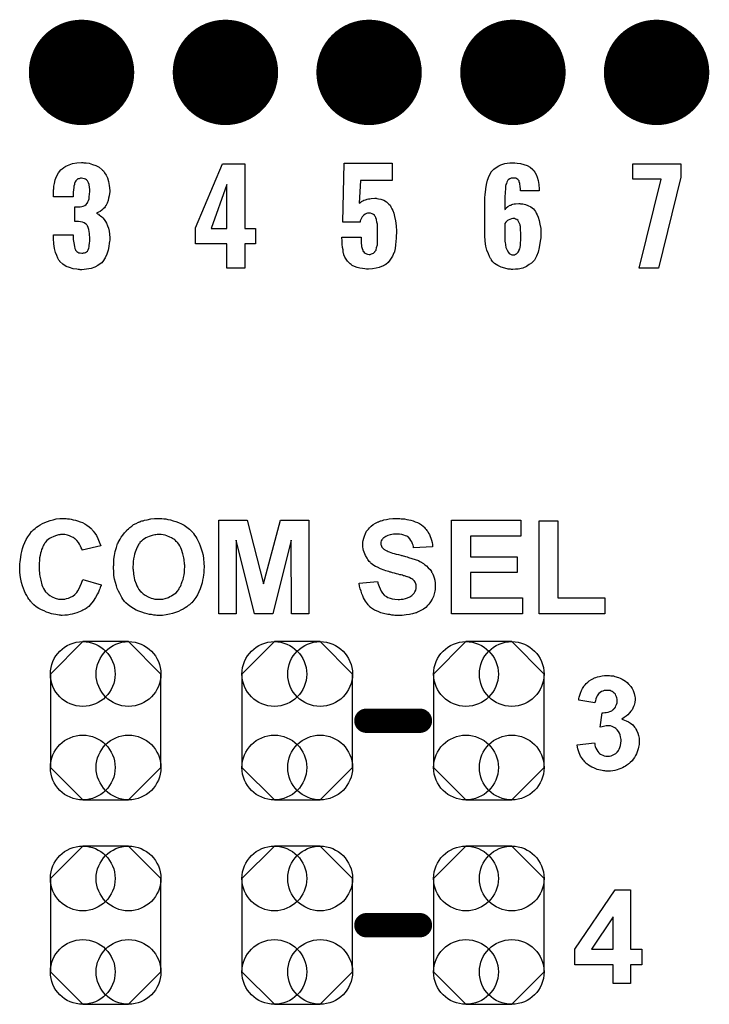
# Model space of a CAD drawing. Extents: x -0.52 to 0.5, y -1.13 to 1.12.
# Tile 8 of 15: x -0.11 to 0.17, y -0.45 to -0.04. Entities that reach past the tile are written whole.
import ezdxf

# ---------------------------------------------------------------- set-up
doc = ezdxf.new("R2010")
doc.units = 0
doc.layers.get('0').update_dxf_attribs({"linetype": 'CONTINUOUS'})
doc.layers.add('gto', color=2, linetype='CONTINUOUS')
doc.layers.add('gts', color=1, linetype='CONTINUOUS')

# ---------------------------------------------------------------- blocks, each defined once
blk = doc.blocks.new('D22')
at = {"const_width": 0.005}
blk.add_lwpolyline([(-0.0025, 0, 1), (0.0025, 0, 1)], format="xyb", close=True, dxfattribs=at)
blk = doc.blocks.new('D83')
blk.add_lwpolyline([(-0.0227, 0.0192), (-0.0227, -0.0192), (-0.0094, -0.0325), (0.0094, -0.0325), (0.0227, -0.0192), (0.0227, 0.0192), (0.0094, 0.0325), (-0.0094, 0.0325)], close=True)
for centre in [(-0.0094, 0.0192), (0.0094, 0.0192), (-0.0094, -0.0192), (0.0094, -0.0192)]:
    blk.add_circle(centre, 0.0133)
blk = doc.blocks.new('D64')
at = {"const_width": 0.02165}
blk.add_lwpolyline([(-0.010825, 0, 1), (0.010825, 0, 1)], format="xyb", close=True, dxfattribs=at)

msp = doc.modelspace()

# ---------------------------------------------------------------- linework, layer by layer
at = {"layer": 'gto', "color": 2}
for points in [[(-0.0877, -0.1037), (-0.0867, -0.1038), (-0.0855, -0.1039), (-0.0841, -0.1044), (-0.0827, -0.1049), (-0.0814, -0.1056), (-0.0801, -0.1066), (-0.08, -0.1068), (-0.0796, -0.1071), (-0.0791, -0.1079), (-0.0785, -0.1088), (-0.078, -0.1099), (-0.0775, -0.1114), (-0.0772, -0.1131), (-0.077, -0.1151), (-0.077, -0.1153), (-0.077, -0.1157), (-0.0771, -0.1164), (-0.0772, -0.1173), (-0.0775, -0.1183), (-0.0777, -0.1193), (-0.0781, -0.1204), (-0.0786, -0.1214), (-0.0787, -0.1214), (-0.0789, -0.1218), (-0.0792, -0.1222), (-0.0797, -0.1227), (-0.0802, -0.1232), (-0.0809, -0.1237), (-0.0817, -0.1241), (-0.0825, -0.1244), (-0.0825, -0.1244), (-0.0823, -0.1245), (-0.082, -0.1247), (-0.0817, -0.1249), (-0.0813, -0.1252), (-0.0808, -0.1255), (-0.0803, -0.1259), (-0.0798, -0.1264), (-0.0793, -0.1271), (-0.0788, -0.1278), (-0.0783, -0.1286), (-0.0779, -0.1296), (-0.0775, -0.1306), (-0.0773, -0.1318), (-0.0771, -0.1331), (-0.077, -0.1346), (-0.077, -0.1347), (-0.077, -0.1348), (-0.077, -0.1352), (-0.077, -0.1356), (-0.0771, -0.1361), (-0.0772, -0.1368), (-0.0774, -0.1381), (-0.0777, -0.1397), (-0.0782, -0.1413), (-0.0789, -0.1428), (-0.0798, -0.1443), (-0.08, -0.1444), (-0.0803, -0.1448), (-0.081, -0.1453), (-0.0819, -0.1459), (-0.0831, -0.1466), (-0.0846, -0.1472), (-0.0865, -0.1475), (-0.0885, -0.1477), (-0.0891, -0.1477), (-0.0895, -0.1476), (-0.09, -0.1476), (-0.0906, -0.1475), (-0.092, -0.1473), (-0.0935, -0.1468), (-0.0949, -0.1463), (-0.0963, -0.1454), (-0.0975, -0.1443), (-0.0975, -0.1442), (-0.0979, -0.1438), (-0.0983, -0.1429), (-0.0988, -0.1419), (-0.0993, -0.1406), (-0.0997, -0.1389), (-0.1, -0.137), (-0.1001, -0.1348), (-0.1001, -0.1333), (-0.092, -0.1333), (-0.092, -0.1348), (-0.092, -0.1349), (-0.092, -0.1353), (-0.0919, -0.1359), (-0.0918, -0.1366), (-0.0915, -0.1382), (-0.0914, -0.1389), (-0.0911, -0.1395), (-0.0911, -0.1396), (-0.091, -0.1398), (-0.0908, -0.1399), (-0.0905, -0.1402), (-0.0901, -0.1405), (-0.0897, -0.1407), (-0.0891, -0.1408), (-0.0885, -0.1409), (-0.0881, -0.1409), (-0.0878, -0.1408), (-0.0874, -0.1408), (-0.087, -0.1406), (-0.0865, -0.1403), (-0.0861, -0.14), (-0.0859, -0.1395), (-0.0859, -0.1394), (-0.0858, -0.1393), (-0.0856, -0.1388), (-0.0855, -0.1383), (-0.0854, -0.1377), (-0.0853, -0.1368), (-0.0852, -0.1359), (-0.0852, -0.1348), (-0.0852, -0.1346), (-0.0852, -0.1342), (-0.0853, -0.1336), (-0.0853, -0.1328), (-0.0856, -0.1311), (-0.0859, -0.1303), (-0.0862, -0.1296), (-0.0863, -0.1295), (-0.0864, -0.1293), (-0.0866, -0.1291), (-0.087, -0.1288), (-0.0875, -0.1284), (-0.0882, -0.1282), (-0.089, -0.128), (-0.0899, -0.1279), (-0.09, -0.1279), (-0.0901, -0.1278), (-0.0914, -0.1278), (-0.0914, -0.1219), (-0.0896, -0.1219), (-0.0891, -0.1218), (-0.0885, -0.1217), (-0.0879, -0.1215), (-0.0873, -0.1213), (-0.0867, -0.1209), (-0.0863, -0.1204), (-0.0862, -0.1204), (-0.0861, -0.1202), (-0.086, -0.1198), (-0.0857, -0.1193), (-0.0855, -0.1186), (-0.0854, -0.1177), (-0.0853, -0.1167), (-0.0852, -0.1155), (-0.0852, -0.1154), (-0.0852, -0.1151), (-0.0852, -0.1146), (-0.0853, -0.1139), (-0.0855, -0.1126), (-0.0857, -0.112), (-0.086, -0.1114), (-0.086, -0.1114), (-0.0861, -0.1112), (-0.0863, -0.111), (-0.0865, -0.1108), (-0.087, -0.1105), (-0.0874, -0.1103), (-0.088, -0.1102), (-0.0886, -0.1101), (-0.089, -0.1101), (-0.0893, -0.1102), (-0.0896, -0.1103), (-0.0901, -0.1104), (-0.0905, -0.1108), (-0.0909, -0.1111), (-0.0912, -0.1116), (-0.0912, -0.1117), (-0.0913, -0.1119), (-0.0915, -0.1122), (-0.0915, -0.1127), (-0.0917, -0.1133), (-0.0918, -0.1139), (-0.0919, -0.1148), (-0.092, -0.1158), (-0.092, -0.1177), (-0.1001, -0.1177), (-0.1001, -0.1154), (-0.1001, -0.1153), (-0.1001, -0.1151), (-0.1001, -0.1149), (-0.1, -0.1144), (-0.1, -0.1139), (-0.1, -0.1134), (-0.0997, -0.1122), (-0.0994, -0.1108), (-0.0989, -0.1094), (-0.0981, -0.1079), (-0.0971, -0.1067), (-0.097, -0.1065), (-0.0965, -0.1062), (-0.0959, -0.1057), (-0.095, -0.1051), (-0.0937, -0.1046), (-0.0923, -0.1041), (-0.0905, -0.1038), (-0.0886, -0.1036), (-0.0881, -0.1036), (-0.0877, -0.1037)], [(-0.0215, -0.1307), (-0.0172, -0.1307), (-0.0172, -0.137), (-0.0215, -0.137), (-0.0215, -0.147), (-0.0289, -0.147), (-0.0289, -0.137), (-0.0418, -0.137), (-0.0418, -0.1305), (-0.0307, -0.1042), (-0.0215, -0.1042), (-0.0215, -0.1307)], [(0.039, -0.111), (0.026, -0.111), (0.0255, -0.1203), (0.0255, -0.1203), (0.0255, -0.1204), (0.0255, -0.1203), (0.0257, -0.1202), (0.0261, -0.1199), (0.0264, -0.1196), (0.0269, -0.1194), (0.0274, -0.1191), (0.028, -0.1189), (0.0281, -0.1189), (0.0284, -0.1188), (0.0287, -0.1187), (0.0292, -0.1186), (0.0298, -0.1185), (0.0304, -0.1184), (0.0319, -0.1183), (0.0324, -0.1183), (0.0327, -0.1184), (0.0334, -0.1185), (0.0344, -0.1187), (0.0355, -0.1191), (0.0366, -0.1198), (0.0376, -0.1207), (0.0381, -0.1212), (0.0385, -0.1219), (0.0386, -0.1221), (0.0389, -0.1226), (0.0393, -0.1233), (0.0397, -0.1245), (0.04, -0.1258), (0.0404, -0.1276), (0.0407, -0.1296), (0.0408, -0.1318), (0.0408, -0.1319), (0.0408, -0.1321), (0.0408, -0.1323), (0.0408, -0.1326), (0.0407, -0.1336), (0.0407, -0.1347), (0.0405, -0.1361), (0.0404, -0.1375), (0.0402, -0.1389), (0.0399, -0.1402), (0.0399, -0.1404), (0.0397, -0.1408), (0.0394, -0.1414), (0.0391, -0.1421), (0.0386, -0.143), (0.038, -0.1438), (0.0373, -0.1447), (0.0364, -0.1455), (0.0364, -0.1456), (0.0359, -0.1458), (0.0354, -0.1461), (0.0346, -0.1464), (0.0336, -0.1468), (0.0324, -0.147), (0.0309, -0.1473), (0.0293, -0.1474), (0.0285, -0.1474), (0.0278, -0.1473), (0.0268, -0.1472), (0.0257, -0.147), (0.0246, -0.1467), (0.0235, -0.1464), (0.0225, -0.1459), (0.0224, -0.1458), (0.0221, -0.1456), (0.0217, -0.1452), (0.0212, -0.1447), (0.0207, -0.1441), (0.0201, -0.1434), (0.0196, -0.1425), (0.0192, -0.1415), (0.0192, -0.1413), (0.019, -0.141), (0.0189, -0.1403), (0.0188, -0.1395), (0.0186, -0.1385), (0.0184, -0.1372), (0.0184, -0.1359), (0.0183, -0.1343), (0.0262, -0.1343), (0.0262, -0.1345), (0.0262, -0.1349), (0.0262, -0.1356), (0.0263, -0.1364), (0.0264, -0.1381), (0.0266, -0.139), (0.0269, -0.1397), (0.0269, -0.1398), (0.027, -0.14), (0.0272, -0.1402), (0.0275, -0.1406), (0.0279, -0.1409), (0.0284, -0.1411), (0.0289, -0.1413), (0.0296, -0.1414), (0.0299, -0.1414), (0.0302, -0.1413), (0.0305, -0.1412), (0.0313, -0.1409), (0.0316, -0.1406), (0.0319, -0.1403), (0.0319, -0.1402), (0.032, -0.1401), (0.0322, -0.1399), (0.0324, -0.1396), (0.0326, -0.1386), (0.0329, -0.1375), (0.0329, -0.1374), (0.0329, -0.1371), (0.0329, -0.1367), (0.0329, -0.1361), (0.0329, -0.1354), (0.033, -0.1345), (0.033, -0.1334), (0.033, -0.1321), (0.033, -0.1321), (0.033, -0.132), (0.033, -0.1315), (0.033, -0.1308), (0.0329, -0.13), (0.0329, -0.129), (0.0327, -0.1281), (0.0325, -0.1271), (0.0323, -0.1263), (0.0323, -0.1262), (0.0321, -0.126), (0.0319, -0.1257), (0.0317, -0.1253), (0.0313, -0.125), (0.0308, -0.1247), (0.0301, -0.1245), (0.0294, -0.1244), (0.0293, -0.1244), (0.0289, -0.1245), (0.0284, -0.1246), (0.0279, -0.1249), (0.0273, -0.1253), (0.0267, -0.126), (0.0261, -0.127), (0.0259, -0.1276), (0.0258, -0.1282), (0.0187, -0.1282), (0.0193, -0.1039), (0.039, -0.1039), (0.039, -0.111)], [(0.0904, -0.1039), (0.0917, -0.1041), (0.0931, -0.1044), (0.0944, -0.1049), (0.0957, -0.1056), (0.0967, -0.1065), (0.0968, -0.1066), (0.0972, -0.107), (0.0976, -0.1076), (0.0981, -0.1085), (0.0985, -0.1096), (0.0989, -0.111), (0.0992, -0.1126), (0.0993, -0.1146), (0.0994, -0.1153), (0.0917, -0.1153), (0.0917, -0.1151), (0.0917, -0.1148), (0.0917, -0.1143), (0.0916, -0.1136), (0.0914, -0.1123), (0.0912, -0.1116), (0.0911, -0.1111), (0.0911, -0.1111), (0.091, -0.111), (0.0908, -0.1108), (0.0906, -0.1106), (0.0902, -0.1103), (0.0898, -0.1101), (0.0893, -0.1101), (0.0887, -0.11), (0.0884, -0.11), (0.0879, -0.1101), (0.0873, -0.1103), (0.0866, -0.1108), (0.0865, -0.111), (0.0863, -0.1111), (0.0862, -0.1114), (0.0861, -0.1117), (0.0859, -0.1122), (0.0857, -0.1127), (0.0856, -0.1134), (0.0856, -0.1135), (0.0856, -0.1137), (0.0855, -0.1141), (0.0855, -0.1147), (0.0854, -0.1155), (0.0854, -0.1164), (0.0853, -0.1174), (0.0853, -0.1186), (0.0853, -0.1229), (0.0855, -0.1228), (0.0858, -0.1223), (0.0865, -0.1217), (0.0875, -0.1211), (0.0876, -0.1211), (0.0878, -0.1211), (0.0881, -0.1209), (0.0885, -0.1208), (0.0891, -0.1206), (0.0897, -0.1206), (0.091, -0.1205), (0.0914, -0.1205), (0.0917, -0.1206), (0.0926, -0.1206), (0.0937, -0.1209), (0.0947, -0.1213), (0.0959, -0.1219), (0.097, -0.1227), (0.0979, -0.1238), (0.098, -0.124), (0.0982, -0.1244), (0.0986, -0.1251), (0.099, -0.1261), (0.0994, -0.1274), (0.0997, -0.129), (0.1, -0.1308), (0.1001, -0.1328), (0.1001, -0.1329), (0.1001, -0.1331), (0.1001, -0.1335), (0.1001, -0.134), (0.1, -0.1346), (0.0999, -0.1352), (0.0997, -0.1368), (0.0994, -0.1386), (0.099, -0.1404), (0.0983, -0.1421), (0.0974, -0.1437), (0.0973, -0.1439), (0.0969, -0.1443), (0.0962, -0.145), (0.0953, -0.1456), (0.0941, -0.1463), (0.0926, -0.147), (0.0907, -0.1474), (0.0897, -0.1475), (0.0886, -0.1476), (0.088, -0.1476), (0.0876, -0.1475), (0.0872, -0.1475), (0.0866, -0.1474), (0.0853, -0.147), (0.0838, -0.1466), (0.0824, -0.146), (0.081, -0.1451), (0.0804, -0.1445), (0.0798, -0.1438), (0.0798, -0.1437), (0.0798, -0.1436), (0.0796, -0.1434), (0.0794, -0.1431), (0.079, -0.1423), (0.0785, -0.1411), (0.0779, -0.1396), (0.0775, -0.138), (0.0772, -0.1359), (0.0771, -0.1336), (0.0771, -0.1184), (0.0771, -0.1183), (0.0771, -0.1181), (0.0771, -0.1177), (0.0772, -0.1172), (0.0772, -0.1166), (0.0773, -0.116), (0.0774, -0.1144), (0.0777, -0.1126), (0.0782, -0.1109), (0.0788, -0.1091), (0.0796, -0.1076), (0.0796, -0.1075), (0.0797, -0.1074), (0.0801, -0.107), (0.0808, -0.1063), (0.0817, -0.1057), (0.0828, -0.105), (0.0836, -0.1046), (0.0844, -0.1043), (0.0853, -0.1041), (0.0862, -0.1039), (0.0873, -0.1037), (0.0894, -0.1037), (0.0904, -0.1039)], [(0.1575, -0.1096), (0.1484, -0.147), (0.1405, -0.147), (0.1495, -0.1105), (0.1378, -0.1105), (0.1378, -0.1042), (0.1575, -0.1042), (0.1575, -0.1096)], [(-0.0289, -0.1126), (-0.0354, -0.1307), (-0.0289, -0.1307), (-0.0289, -0.1126)], [(0.0892, -0.1267), (0.0885, -0.1267), (0.088, -0.1268), (0.0873, -0.127), (0.0866, -0.1273), (0.0864, -0.1274), (0.0861, -0.1277), (0.0857, -0.1281), (0.0853, -0.1287), (0.0853, -0.1355), (0.0853, -0.1356), (0.0853, -0.1357), (0.0853, -0.1361), (0.0854, -0.1364), (0.0855, -0.1374), (0.0857, -0.1385), (0.0862, -0.1396), (0.0868, -0.1406), (0.0871, -0.141), (0.0876, -0.1413), (0.0881, -0.1415), (0.0887, -0.1416), (0.089, -0.1416), (0.0892, -0.1415), (0.0897, -0.1413), (0.0901, -0.1411), (0.0905, -0.1408), (0.0908, -0.1404), (0.0912, -0.1398), (0.0912, -0.1397), (0.0912, -0.1395), (0.0914, -0.1391), (0.0915, -0.1385), (0.0917, -0.1376), (0.0917, -0.1367), (0.0918, -0.1356), (0.0918, -0.1342), (0.0918, -0.1341), (0.0918, -0.1338), (0.0918, -0.1333), (0.0918, -0.1326), (0.0917, -0.1313), (0.0917, -0.1306), (0.0917, -0.1301), (0.0917, -0.13), (0.0917, -0.1298), (0.0916, -0.1296), (0.0915, -0.1292), (0.0912, -0.1284), (0.0908, -0.1276), (0.0908, -0.1276), (0.0907, -0.1275), (0.0902, -0.1271), (0.0896, -0.1269), (0.0892, -0.1267)], [(-0.0949, -0.2499), (-0.0943, -0.25), (-0.0936, -0.2501), (-0.0929, -0.2502), (-0.092, -0.2504), (-0.0911, -0.2506), (-0.0902, -0.2509), (-0.0892, -0.2512), (-0.0882, -0.2516), (-0.0873, -0.2521), (-0.0864, -0.2526), (-0.0855, -0.2533), (-0.0846, -0.254), (-0.0846, -0.254), (-0.0845, -0.2541), (-0.0844, -0.2543), (-0.0842, -0.2545), (-0.084, -0.2548), (-0.0838, -0.2551), (-0.0831, -0.2559), (-0.0825, -0.2569), (-0.0819, -0.2581), (-0.0813, -0.2595), (-0.0807, -0.2611), (-0.0884, -0.2629), (-0.0884, -0.2629), (-0.0884, -0.2628), (-0.0884, -0.2626), (-0.0885, -0.2624), (-0.0887, -0.2619), (-0.089, -0.2612), (-0.0894, -0.2605), (-0.0899, -0.2597), (-0.0905, -0.2589), (-0.0912, -0.2583), (-0.0914, -0.2582), (-0.0916, -0.258), (-0.0921, -0.2577), (-0.0927, -0.2574), (-0.0935, -0.257), (-0.0944, -0.2568), (-0.0954, -0.2565), (-0.0965, -0.2565), (-0.0969, -0.2565), (-0.0972, -0.2565), (-0.0975, -0.2566), (-0.098, -0.2566), (-0.0989, -0.2569), (-0.1, -0.2573), (-0.1012, -0.2578), (-0.1018, -0.2581), (-0.1023, -0.2585), (-0.1029, -0.259), (-0.1034, -0.2596), (-0.1034, -0.2596), (-0.1035, -0.2598), (-0.1036, -0.2599), (-0.1038, -0.2602), (-0.104, -0.2605), (-0.1042, -0.2609), (-0.1045, -0.2614), (-0.1047, -0.262), (-0.105, -0.2626), (-0.1052, -0.2634), (-0.1054, -0.2642), (-0.1056, -0.2651), (-0.1058, -0.2661), (-0.1059, -0.2671), (-0.106, -0.2683), (-0.106, -0.2696), (-0.106, -0.2696), (-0.106, -0.2699), (-0.106, -0.2703), (-0.106, -0.2707), (-0.106, -0.2714), (-0.1058, -0.2721), (-0.1058, -0.2728), (-0.1057, -0.2736), (-0.1053, -0.2753), (-0.1049, -0.2771), (-0.1046, -0.2779), (-0.1042, -0.2787), (-0.1038, -0.2794), (-0.1034, -0.28), (-0.1033, -0.2801), (-0.1033, -0.2801), (-0.1031, -0.2803), (-0.1029, -0.2805), (-0.1023, -0.281), (-0.1016, -0.2815), (-0.1006, -0.2821), (-0.0995, -0.2826), (-0.0981, -0.283), (-0.0974, -0.283), (-0.0966, -0.2831), (-0.0964, -0.2831), (-0.0961, -0.283), (-0.0955, -0.283), (-0.0948, -0.2828), (-0.094, -0.2826), (-0.0931, -0.2822), (-0.0922, -0.2818), (-0.0914, -0.2811), (-0.0912, -0.281), (-0.091, -0.2807), (-0.0906, -0.2803), (-0.0901, -0.2796), (-0.0896, -0.2787), (-0.0891, -0.2777), (-0.0886, -0.2764), (-0.0881, -0.2749), (-0.0806, -0.2772), (-0.0806, -0.2773), (-0.0806, -0.2775), (-0.0808, -0.2778), (-0.0809, -0.2783), (-0.0811, -0.2788), (-0.0814, -0.2794), (-0.0816, -0.2801), (-0.082, -0.2808), (-0.0828, -0.2823), (-0.0838, -0.2838), (-0.085, -0.2853), (-0.0856, -0.286), (-0.0864, -0.2866), (-0.0864, -0.2867), (-0.0865, -0.2867), (-0.0867, -0.2869), (-0.0871, -0.2871), (-0.0875, -0.2873), (-0.088, -0.2876), (-0.0885, -0.2878), (-0.0891, -0.2881), (-0.0899, -0.2884), (-0.0906, -0.2887), (-0.0915, -0.2889), (-0.0924, -0.2892), (-0.0933, -0.2894), (-0.0944, -0.2896), (-0.0954, -0.2896), (-0.0966, -0.2897), (-0.0969, -0.2897), (-0.0973, -0.2896), (-0.0978, -0.2896), (-0.0985, -0.2895), (-0.0992, -0.2894), (-0.1001, -0.2892), (-0.101, -0.289), (-0.102, -0.2887), (-0.103, -0.2884), (-0.104, -0.2879), (-0.1051, -0.2874), (-0.1061, -0.2869), (-0.1072, -0.2862), (-0.1082, -0.2854), (-0.1091, -0.2844), (-0.1092, -0.2844), (-0.1093, -0.2842), (-0.1096, -0.2839), (-0.1099, -0.2835), (-0.1102, -0.283), (-0.1107, -0.2823), (-0.1111, -0.2816), (-0.1116, -0.2807), (-0.112, -0.2797), (-0.1124, -0.2787), (-0.1129, -0.2775), (-0.1132, -0.2762), (-0.1136, -0.2748), (-0.1138, -0.2733), (-0.1139, -0.2718), (-0.114, -0.2701), (-0.114, -0.2701), (-0.114, -0.27), (-0.114, -0.2697), (-0.1139, -0.2692), (-0.1139, -0.2685), (-0.1138, -0.2677), (-0.1137, -0.2668), (-0.1136, -0.2658), (-0.1134, -0.2646), (-0.1131, -0.2635), (-0.1128, -0.2622), (-0.1124, -0.261), (-0.1119, -0.2598), (-0.1113, -0.2585), (-0.1107, -0.2574), (-0.1099, -0.2563), (-0.1091, -0.2552), (-0.109, -0.2551), (-0.1088, -0.255), (-0.1086, -0.2547), (-0.1082, -0.2544), (-0.1077, -0.254), (-0.1071, -0.2535), (-0.1064, -0.253), (-0.1056, -0.2525), (-0.1047, -0.252), (-0.1037, -0.2515), (-0.1026, -0.2511), (-0.1015, -0.2507), (-0.1002, -0.2504), (-0.099, -0.2501), (-0.0975, -0.2499), (-0.0961, -0.2499), (-0.0954, -0.2499), (-0.0949, -0.2499)], [(-0.0561, -0.2499), (-0.0556, -0.2499), (-0.0548, -0.25), (-0.054, -0.2501), (-0.0531, -0.2503), (-0.0521, -0.2505), (-0.051, -0.2508), (-0.0499, -0.2511), (-0.0488, -0.2516), (-0.0476, -0.2521), (-0.0465, -0.2527), (-0.0454, -0.2534), (-0.0443, -0.2543), (-0.0433, -0.2552), (-0.0433, -0.2553), (-0.0431, -0.2554), (-0.0428, -0.2558), (-0.0426, -0.2561), (-0.0422, -0.2567), (-0.0417, -0.2574), (-0.0413, -0.2581), (-0.0408, -0.259), (-0.0403, -0.26), (-0.0399, -0.2611), (-0.0394, -0.2623), (-0.039, -0.2636), (-0.0387, -0.265), (-0.0385, -0.2665), (-0.0383, -0.2681), (-0.0382, -0.2699), (-0.0382, -0.27), (-0.0382, -0.2702), (-0.0383, -0.2707), (-0.0383, -0.2714), (-0.0384, -0.2722), (-0.0385, -0.2731), (-0.0387, -0.2741), (-0.0389, -0.2752), (-0.0391, -0.2763), (-0.0395, -0.2776), (-0.0399, -0.2788), (-0.0404, -0.28), (-0.041, -0.2812), (-0.0417, -0.2823), (-0.0425, -0.2835), (-0.0433, -0.2845), (-0.0434, -0.2846), (-0.0436, -0.2847), (-0.0438, -0.285), (-0.0443, -0.2853), (-0.0448, -0.2857), (-0.0454, -0.2862), (-0.0461, -0.2866), (-0.0469, -0.2871), (-0.0478, -0.2876), (-0.0488, -0.2881), (-0.05, -0.2885), (-0.0512, -0.2889), (-0.0525, -0.2892), (-0.0538, -0.2895), (-0.0553, -0.2897), (-0.0568, -0.2897), (-0.0572, -0.2897), (-0.0577, -0.2897), (-0.0582, -0.2896), (-0.0589, -0.2896), (-0.0598, -0.2894), (-0.0607, -0.2893), (-0.0617, -0.2891), (-0.0628, -0.2888), (-0.0639, -0.2884), (-0.065, -0.288), (-0.0662, -0.2875), (-0.0673, -0.2869), (-0.0684, -0.2862), (-0.0694, -0.2854), (-0.0704, -0.2845), (-0.0705, -0.2844), (-0.0707, -0.2843), (-0.0709, -0.284), (-0.0712, -0.2836), (-0.0716, -0.283), (-0.072, -0.2823), (-0.0725, -0.2816), (-0.0729, -0.2807), (-0.0734, -0.2798), (-0.0739, -0.2787), (-0.0743, -0.2775), (-0.0747, -0.2762), (-0.075, -0.2748), (-0.0753, -0.2733), (-0.0754, -0.2717), (-0.0755, -0.2701), (-0.0755, -0.27), (-0.0755, -0.2698), (-0.0755, -0.2695), (-0.0754, -0.2691), (-0.0754, -0.2686), (-0.0754, -0.268), (-0.0753, -0.2674), (-0.0753, -0.2666), (-0.075, -0.2651), (-0.0748, -0.2634), (-0.0743, -0.2618), (-0.0738, -0.2602), (-0.0738, -0.2601), (-0.0737, -0.2601), (-0.0736, -0.2599), (-0.0735, -0.2597), (-0.0732, -0.2591), (-0.0728, -0.2584), (-0.0723, -0.2576), (-0.0717, -0.2568), (-0.071, -0.2558), (-0.0702, -0.2549), (-0.0702, -0.2549), (-0.0701, -0.2548), (-0.0698, -0.2545), (-0.0693, -0.2541), (-0.0687, -0.2536), (-0.068, -0.253), (-0.0672, -0.2524), (-0.0662, -0.2519), (-0.0652, -0.2514), (-0.0652, -0.2514), (-0.065, -0.2514), (-0.0648, -0.2513), (-0.0645, -0.2512), (-0.0642, -0.251), (-0.0638, -0.2509), (-0.0633, -0.2508), (-0.0628, -0.2506), (-0.0616, -0.2504), (-0.0602, -0.2501), (-0.0586, -0.2499), (-0.0569, -0.2499), (-0.0566, -0.2499), (-0.0561, -0.2499)], [(0.0047, -0.289), (-0.0024, -0.289), (-0.0025, -0.2588), (-0.01, -0.289), (-0.0175, -0.289), (-0.0251, -0.2588), (-0.0251, -0.289), (-0.0322, -0.289), (-0.0322, -0.2506), (-0.0206, -0.2506), (-0.0138, -0.2768), (-0.0069, -0.2506), (0.0047, -0.2506), (0.0047, -0.289)], [(0.0421, -0.2499), (0.0427, -0.25), (0.0434, -0.25), (0.0441, -0.2501), (0.045, -0.2503), (0.0467, -0.2506), (0.0476, -0.2509), (0.0485, -0.2512), (0.0494, -0.2516), (0.0502, -0.252), (0.051, -0.2525), (0.0517, -0.2531), (0.0518, -0.2531), (0.0519, -0.2533), (0.0521, -0.2534), (0.0523, -0.2536), (0.0526, -0.254), (0.0529, -0.2544), (0.0532, -0.2548), (0.0536, -0.2553), (0.0539, -0.2559), (0.0543, -0.2565), (0.0546, -0.2573), (0.0549, -0.258), (0.0552, -0.2588), (0.0554, -0.2597), (0.0556, -0.2606), (0.0556, -0.2616), (0.0478, -0.2619), (0.0478, -0.2618), (0.0478, -0.2618), (0.0477, -0.2614), (0.0476, -0.2609), (0.0474, -0.2603), (0.0471, -0.2595), (0.0467, -0.2589), (0.0462, -0.2582), (0.0457, -0.2576), (0.0456, -0.2576), (0.0454, -0.2574), (0.045, -0.2572), (0.0445, -0.257), (0.0438, -0.2568), (0.043, -0.2565), (0.042, -0.2564), (0.0408, -0.2563), (0.0402, -0.2563), (0.0396, -0.2564), (0.0389, -0.2565), (0.0381, -0.2566), (0.0372, -0.2569), (0.0364, -0.2573), (0.0356, -0.2578), (0.0355, -0.2578), (0.0354, -0.2579), (0.0352, -0.2581), (0.035, -0.2584), (0.0347, -0.2587), (0.0345, -0.2591), (0.0344, -0.2596), (0.0344, -0.2601), (0.0344, -0.2602), (0.0344, -0.2604), (0.0344, -0.2606), (0.0345, -0.2609), (0.0346, -0.2613), (0.0348, -0.2617), (0.0351, -0.2621), (0.0355, -0.2625), (0.0355, -0.2625), (0.0358, -0.2627), (0.036, -0.2628), (0.0362, -0.2629), (0.0365, -0.2631), (0.0369, -0.2632), (0.0373, -0.2634), (0.0378, -0.2636), (0.0385, -0.2639), (0.0391, -0.2641), (0.0398, -0.2643), (0.0407, -0.2645), (0.0416, -0.2647), (0.0426, -0.265), (0.0426, -0.265), (0.0428, -0.2651), (0.0431, -0.2651), (0.0435, -0.2652), (0.044, -0.2654), (0.0445, -0.2655), (0.0451, -0.2657), (0.0457, -0.2659), (0.0471, -0.2663), (0.0484, -0.2667), (0.0498, -0.2672), (0.0503, -0.2675), (0.0509, -0.2678), (0.0509, -0.2678), (0.051, -0.2679), (0.0513, -0.2681), (0.0518, -0.2684), (0.0524, -0.2689), (0.0531, -0.2694), (0.0538, -0.2701), (0.0546, -0.2709), (0.0552, -0.2717), (0.0552, -0.2719), (0.0554, -0.2722), (0.0557, -0.2727), (0.0559, -0.2734), (0.0562, -0.2743), (0.0565, -0.2753), (0.0567, -0.2765), (0.0567, -0.2778), (0.0567, -0.2779), (0.0567, -0.278), (0.0567, -0.2782), (0.0567, -0.2784), (0.0567, -0.2787), (0.0566, -0.2791), (0.0565, -0.2798), (0.0563, -0.2808), (0.0559, -0.2819), (0.0554, -0.283), (0.0548, -0.2841), (0.0548, -0.2841), (0.0547, -0.2842), (0.0545, -0.2845), (0.0541, -0.2851), (0.0535, -0.2857), (0.0528, -0.2864), (0.0518, -0.2871), (0.0508, -0.2877), (0.0496, -0.2883), (0.0496, -0.2883), (0.0494, -0.2884), (0.0493, -0.2884), (0.049, -0.2886), (0.0487, -0.2887), (0.0483, -0.2888), (0.0478, -0.2889), (0.0473, -0.289), (0.0467, -0.2892), (0.0461, -0.2893), (0.0447, -0.2895), (0.0431, -0.2897), (0.0413, -0.2897), (0.0406, -0.2897), (0.0401, -0.2897), (0.0395, -0.2896), (0.0388, -0.2896), (0.038, -0.2894), (0.0372, -0.2893), (0.0354, -0.2889), (0.0344, -0.2886), (0.0335, -0.2883), (0.0326, -0.2879), (0.0317, -0.2875), (0.0309, -0.287), (0.0301, -0.2864), (0.03, -0.2863), (0.0299, -0.2862), (0.0297, -0.2861), (0.0295, -0.2858), (0.0291, -0.2854), (0.0288, -0.2849), (0.0284, -0.2844), (0.028, -0.2839), (0.0276, -0.2832), (0.0272, -0.2825), (0.0269, -0.2817), (0.0265, -0.2808), (0.0262, -0.2798), (0.0259, -0.2788), (0.0256, -0.2777), (0.0255, -0.2765), (0.033, -0.2758), (0.033, -0.2758), (0.0331, -0.276), (0.0331, -0.2762), (0.0331, -0.2764), (0.0334, -0.2771), (0.0336, -0.2779), (0.034, -0.2788), (0.0345, -0.2798), (0.035, -0.2806), (0.0357, -0.2814), (0.0358, -0.2815), (0.0361, -0.2817), (0.0366, -0.282), (0.0372, -0.2823), (0.0381, -0.2826), (0.039, -0.2829), (0.0401, -0.2831), (0.0414, -0.2832), (0.042, -0.2832), (0.0427, -0.2831), (0.0435, -0.283), (0.0444, -0.2828), (0.0453, -0.2825), (0.0462, -0.2821), (0.047, -0.2816), (0.0471, -0.2816), (0.0473, -0.2813), (0.0476, -0.281), (0.048, -0.2806), (0.0483, -0.28), (0.0487, -0.2793), (0.0489, -0.2787), (0.0489, -0.2779), (0.0489, -0.2778), (0.0489, -0.2777), (0.0489, -0.2774), (0.0488, -0.2771), (0.0487, -0.2767), (0.0486, -0.2763), (0.0484, -0.276), (0.0481, -0.2756), (0.0481, -0.2755), (0.0479, -0.2754), (0.0478, -0.2752), (0.0475, -0.275), (0.0471, -0.2747), (0.0466, -0.2745), (0.0461, -0.2742), (0.0453, -0.2739), (0.0453, -0.2739), (0.0451, -0.2738), (0.0447, -0.2737), (0.0444, -0.2736), (0.0441, -0.2735), (0.0437, -0.2734), (0.0432, -0.2732), (0.0427, -0.2731), (0.0422, -0.273), (0.0415, -0.2728), (0.0408, -0.2726), (0.04, -0.2724), (0.0391, -0.2722), (0.0391, -0.2722), (0.0388, -0.2721), (0.0385, -0.272), (0.0381, -0.2719), (0.0376, -0.2717), (0.037, -0.2716), (0.0364, -0.2714), (0.0357, -0.2711), (0.0342, -0.2706), (0.0329, -0.2699), (0.0321, -0.2696), (0.0315, -0.2692), (0.0309, -0.2688), (0.0304, -0.2684), (0.0304, -0.2684), (0.0302, -0.2682), (0.0301, -0.2681), (0.0299, -0.2679), (0.0296, -0.2675), (0.0293, -0.2671), (0.029, -0.2667), (0.0287, -0.2662), (0.028, -0.2651), (0.0275, -0.2637), (0.0272, -0.263), (0.0271, -0.2623), (0.027, -0.2615), (0.0269, -0.2606), (0.0269, -0.2606), (0.0269, -0.2605), (0.0269, -0.2604), (0.0269, -0.2601), (0.027, -0.2596), (0.0271, -0.2589), (0.0273, -0.258), (0.0276, -0.2571), (0.028, -0.2561), (0.0285, -0.2551), (0.0285, -0.2551), (0.0286, -0.255), (0.0289, -0.2547), (0.0292, -0.2543), (0.0297, -0.2537), (0.0304, -0.2531), (0.0312, -0.2524), (0.0322, -0.2518), (0.0333, -0.2513), (0.0334, -0.2513), (0.0335, -0.2512), (0.0336, -0.2511), (0.0339, -0.251), (0.0342, -0.2509), (0.0345, -0.2508), (0.035, -0.2507), (0.0355, -0.2505), (0.0366, -0.2503), (0.0378, -0.2501), (0.0393, -0.2499), (0.0409, -0.2499), (0.0416, -0.2499), (0.0421, -0.2499)], [(0.0918, -0.2571), (0.0711, -0.2571), (0.0711, -0.2656), (0.0904, -0.2656), (0.0904, -0.2721), (0.0711, -0.2721), (0.0711, -0.2825), (0.0925, -0.2825), (0.0925, -0.289), (0.0633, -0.289), (0.0633, -0.2506), (0.0918, -0.2506), (0.0918, -0.2571)], [(0.1071, -0.2825), (0.1264, -0.2825), (0.1264, -0.289), (0.0993, -0.289), (0.0993, -0.2509), (0.1071, -0.2509), (0.1071, -0.2825)], [(-0.0568, -0.2565), (-0.0573, -0.2565), (-0.0576, -0.2565), (-0.0581, -0.2566), (-0.0585, -0.2566), (-0.0596, -0.2569), (-0.0608, -0.2573), (-0.0615, -0.2575), (-0.0622, -0.2579), (-0.0628, -0.2583), (-0.0634, -0.2587), (-0.064, -0.2592), (-0.0646, -0.2598), (-0.0647, -0.2599), (-0.0647, -0.26), (-0.0649, -0.2601), (-0.065, -0.2604), (-0.0653, -0.2608), (-0.0655, -0.2612), (-0.0658, -0.2617), (-0.066, -0.2623), (-0.0663, -0.263), (-0.0666, -0.2637), (-0.0668, -0.2645), (-0.067, -0.2654), (-0.0672, -0.2664), (-0.0674, -0.2675), (-0.0674, -0.2686), (-0.0675, -0.2698), (-0.0675, -0.2699), (-0.0675, -0.2701), (-0.0675, -0.2704), (-0.0674, -0.2709), (-0.0674, -0.2714), (-0.0673, -0.2721), (-0.0672, -0.2727), (-0.0671, -0.2735), (-0.0668, -0.2751), (-0.0662, -0.2767), (-0.0659, -0.2776), (-0.0655, -0.2783), (-0.065, -0.2791), (-0.0645, -0.2797), (-0.0644, -0.2798), (-0.0643, -0.2799), (-0.0642, -0.2801), (-0.0639, -0.2802), (-0.0637, -0.2805), (-0.0633, -0.2808), (-0.0629, -0.2811), (-0.0624, -0.2814), (-0.0613, -0.2821), (-0.06, -0.2826), (-0.0593, -0.2828), (-0.0585, -0.283), (-0.0577, -0.2831), (-0.0568, -0.2831), (-0.0564, -0.2831), (-0.0561, -0.2831), (-0.0557, -0.283), (-0.0552, -0.283), (-0.0542, -0.2827), (-0.0529, -0.2823), (-0.0523, -0.282), (-0.0517, -0.2817), (-0.0511, -0.2813), (-0.0504, -0.2809), (-0.0498, -0.2804), (-0.0492, -0.2798), (-0.0492, -0.2797), (-0.0491, -0.2796), (-0.049, -0.2795), (-0.0488, -0.2792), (-0.0485, -0.2788), (-0.0483, -0.2783), (-0.048, -0.2778), (-0.0477, -0.2772), (-0.0475, -0.2766), (-0.0472, -0.2758), (-0.0469, -0.275), (-0.0467, -0.2741), (-0.0465, -0.2731), (-0.0463, -0.2721), (-0.0463, -0.2709), (-0.0462, -0.2697), (-0.0462, -0.2696), (-0.0462, -0.2694), (-0.0462, -0.2691), (-0.0463, -0.2686), (-0.0463, -0.268), (-0.0464, -0.2674), (-0.0465, -0.2667), (-0.0466, -0.266), (-0.047, -0.2644), (-0.0475, -0.2627), (-0.0478, -0.2619), (-0.0482, -0.2611), (-0.0487, -0.2604), (-0.0492, -0.2598), (-0.0492, -0.2597), (-0.0493, -0.2596), (-0.0495, -0.2595), (-0.0497, -0.2593), (-0.05, -0.259), (-0.0503, -0.2587), (-0.0507, -0.2584), (-0.0512, -0.2581), (-0.0517, -0.2578), (-0.0523, -0.2575), (-0.0536, -0.257), (-0.0543, -0.2568), (-0.0551, -0.2566), (-0.0559, -0.2565), (-0.0568, -0.2565)], [(0.1283, -0.3144), (0.1288, -0.3145), (0.1293, -0.3145), (0.1299, -0.3146), (0.1305, -0.3148), (0.1319, -0.3152), (0.1326, -0.3155), (0.1334, -0.3159), (0.1341, -0.3163), (0.1348, -0.3167), (0.1355, -0.3173), (0.1361, -0.3179), (0.1361, -0.3179), (0.1362, -0.318), (0.1364, -0.3181), (0.1365, -0.3184), (0.137, -0.3189), (0.1375, -0.3197), (0.138, -0.3206), (0.1384, -0.3218), (0.1387, -0.323), (0.1388, -0.3236), (0.1388, -0.3243), (0.1388, -0.3243), (0.1388, -0.3245), (0.1388, -0.3248), (0.1387, -0.3251), (0.1386, -0.3255), (0.1385, -0.326), (0.1384, -0.3266), (0.1381, -0.3272), (0.1378, -0.3278), (0.1375, -0.3285), (0.137, -0.3291), (0.1365, -0.3298), (0.1358, -0.3305), (0.1351, -0.3311), (0.1343, -0.3317), (0.1333, -0.3324), (0.1333, -0.3324), (0.1334, -0.3324), (0.1336, -0.3324), (0.1338, -0.3325), (0.1344, -0.3327), (0.1351, -0.333), (0.136, -0.3335), (0.1369, -0.334), (0.1378, -0.3347), (0.1385, -0.3356), (0.1386, -0.3357), (0.1389, -0.336), (0.1391, -0.3365), (0.1395, -0.3372), (0.1399, -0.3381), (0.1402, -0.3391), (0.1404, -0.3402), (0.1405, -0.3415), (0.1405, -0.3416), (0.1405, -0.3417), (0.1405, -0.342), (0.1405, -0.3423), (0.1404, -0.3428), (0.1403, -0.3433), (0.1402, -0.3439), (0.1401, -0.3445), (0.1396, -0.3458), (0.1393, -0.3466), (0.139, -0.3473), (0.1385, -0.3481), (0.138, -0.3488), (0.1375, -0.3495), (0.1368, -0.3502), (0.1368, -0.3502), (0.1366, -0.3503), (0.1364, -0.3505), (0.1361, -0.3507), (0.1358, -0.351), (0.1354, -0.3513), (0.1348, -0.3516), (0.1343, -0.3519), (0.1336, -0.3523), (0.1329, -0.3526), (0.1321, -0.3529), (0.1314, -0.3532), (0.1305, -0.3534), (0.1296, -0.3536), (0.1286, -0.3537), (0.1276, -0.3537), (0.1271, -0.3537), (0.1267, -0.3537), (0.1263, -0.3536), (0.1258, -0.3536), (0.1252, -0.3534), (0.1245, -0.3533), (0.1232, -0.353), (0.1218, -0.3524), (0.121, -0.3521), (0.1203, -0.3517), (0.1196, -0.3512), (0.1189, -0.3507), (0.1189, -0.3507), (0.1188, -0.3506), (0.1186, -0.3504), (0.1184, -0.3502), (0.1181, -0.3499), (0.1178, -0.3495), (0.1175, -0.3491), (0.1172, -0.3486), (0.1168, -0.3481), (0.1164, -0.3475), (0.1158, -0.3462), (0.1153, -0.3446), (0.1151, -0.3438), (0.115, -0.3429), (0.1221, -0.342), (0.1221, -0.3421), (0.1221, -0.3421), (0.1222, -0.3425), (0.1223, -0.343), (0.1224, -0.3436), (0.1227, -0.3442), (0.123, -0.345), (0.1234, -0.3456), (0.1239, -0.3462), (0.124, -0.3463), (0.1242, -0.3465), (0.1245, -0.3467), (0.1249, -0.3469), (0.1255, -0.3472), (0.1261, -0.3474), (0.1268, -0.3476), (0.1275, -0.3476), (0.1277, -0.3476), (0.1279, -0.3476), (0.1283, -0.3475), (0.1289, -0.3474), (0.1295, -0.3472), (0.1301, -0.3469), (0.1308, -0.3465), (0.1314, -0.3459), (0.1314, -0.3458), (0.1317, -0.3456), (0.1319, -0.3452), (0.1322, -0.3447), (0.1325, -0.344), (0.1328, -0.3432), (0.1329, -0.3422), (0.133, -0.3412), (0.133, -0.3411), (0.133, -0.3411), (0.133, -0.3407), (0.1329, -0.3402), (0.1328, -0.3396), (0.1326, -0.3388), (0.1323, -0.3381), (0.1319, -0.3374), (0.1314, -0.3367), (0.1314, -0.3367), (0.1312, -0.3365), (0.1308, -0.3362), (0.1304, -0.3359), (0.1299, -0.3356), (0.1293, -0.3354), (0.1286, -0.3351), (0.1278, -0.3351), (0.1273, -0.3351), (0.1269, -0.3351), (0.1264, -0.3352), (0.1258, -0.3353), (0.1252, -0.3355), (0.1244, -0.3356), (0.1252, -0.3297), (0.1257, -0.3297), (0.1263, -0.3296), (0.1269, -0.3296), (0.1277, -0.3294), (0.1284, -0.3292), (0.1292, -0.3289), (0.1298, -0.3284), (0.1299, -0.3284), (0.1301, -0.3281), (0.1303, -0.3279), (0.1307, -0.3274), (0.1309, -0.3269), (0.1312, -0.3263), (0.1314, -0.3256), (0.1314, -0.3248), (0.1314, -0.3246), (0.1314, -0.3244), (0.1314, -0.3241), (0.1313, -0.3236), (0.1312, -0.3231), (0.1309, -0.3226), (0.1307, -0.3221), (0.1303, -0.3216), (0.1302, -0.3216), (0.13, -0.3215), (0.1298, -0.3213), (0.1294, -0.321), (0.129, -0.3209), (0.1285, -0.3206), (0.1278, -0.3205), (0.1272, -0.3205), (0.1268, -0.3205), (0.1265, -0.3205), (0.126, -0.3206), (0.1255, -0.3208), (0.125, -0.321), (0.1244, -0.3214), (0.1239, -0.3218), (0.1239, -0.3219), (0.1237, -0.322), (0.1235, -0.3224), (0.1232, -0.3228), (0.1229, -0.3233), (0.1227, -0.324), (0.1225, -0.3248), (0.1223, -0.3256), (0.1156, -0.3245), (0.1156, -0.3245), (0.1156, -0.3244), (0.1156, -0.3242), (0.1157, -0.3239), (0.1158, -0.3233), (0.1161, -0.3225), (0.1164, -0.3216), (0.1167, -0.3206), (0.1172, -0.3198), (0.1177, -0.3189), (0.1177, -0.3188), (0.1179, -0.3186), (0.1183, -0.3182), (0.1187, -0.3177), (0.1193, -0.3172), (0.1199, -0.3166), (0.1208, -0.3161), (0.1217, -0.3156), (0.1217, -0.3156), (0.1218, -0.3155), (0.1221, -0.3154), (0.1227, -0.3152), (0.1233, -0.315), (0.1242, -0.3148), (0.1252, -0.3145), (0.1262, -0.3144), (0.1274, -0.3144), (0.1279, -0.3144), (0.1283, -0.3144)], [(0.1369, -0.4268), (0.1416, -0.4268), (0.1416, -0.4333), (0.1369, -0.4333), (0.1369, -0.441), (0.1298, -0.441), (0.1298, -0.4333), (0.114, -0.4333), (0.114, -0.4269), (0.1306, -0.4024), (0.1369, -0.4024), (0.1369, -0.4268)], [(0.1298, -0.4136), (0.1208, -0.4268), (0.1298, -0.4268), (0.1298, -0.4136)]]:
    msp.add_lwpolyline(points, dxfattribs=at)
at = {"layer": 'gto', "color": 2, "const_width": 0.01}
for points in [[(0.0284, -0.333), (0.0504, -0.333)], [(0.0284, -0.417), (0.0504, -0.417)]]:
    msp.add_lwpolyline(points, dxfattribs=at)

# ---------------------------------------------------------------- block references
at = {"layer": 'gto'}
for p in [(0.0284, -0.333), (0.0504, -0.333), (0.0284, -0.417), (0.0504, -0.417)]:
    msp.add_blockref('D22', p, dxfattribs=at)
at = {"layer": 'gts'}
for name, p in [('D64', (-0.0886, -0.0666)), ('D64', (-0.0295, -0.0666)), ('D64', (0.0295, -0.0666)), ('D64', (0.0886, -0.0666)), ('D64', (0.1476, -0.0666)), ('D83', (-0.0787, -0.333)), ('D83', (0, -0.333)), ('D83', (0.0787, -0.333)), ('D83', (-0.0787, -0.417)), ('D83', (0, -0.417)), ('D83', (0.0787, -0.417))]:
    msp.add_blockref(name, p, dxfattribs=at)

doc.saveas('drawing.dxf')
